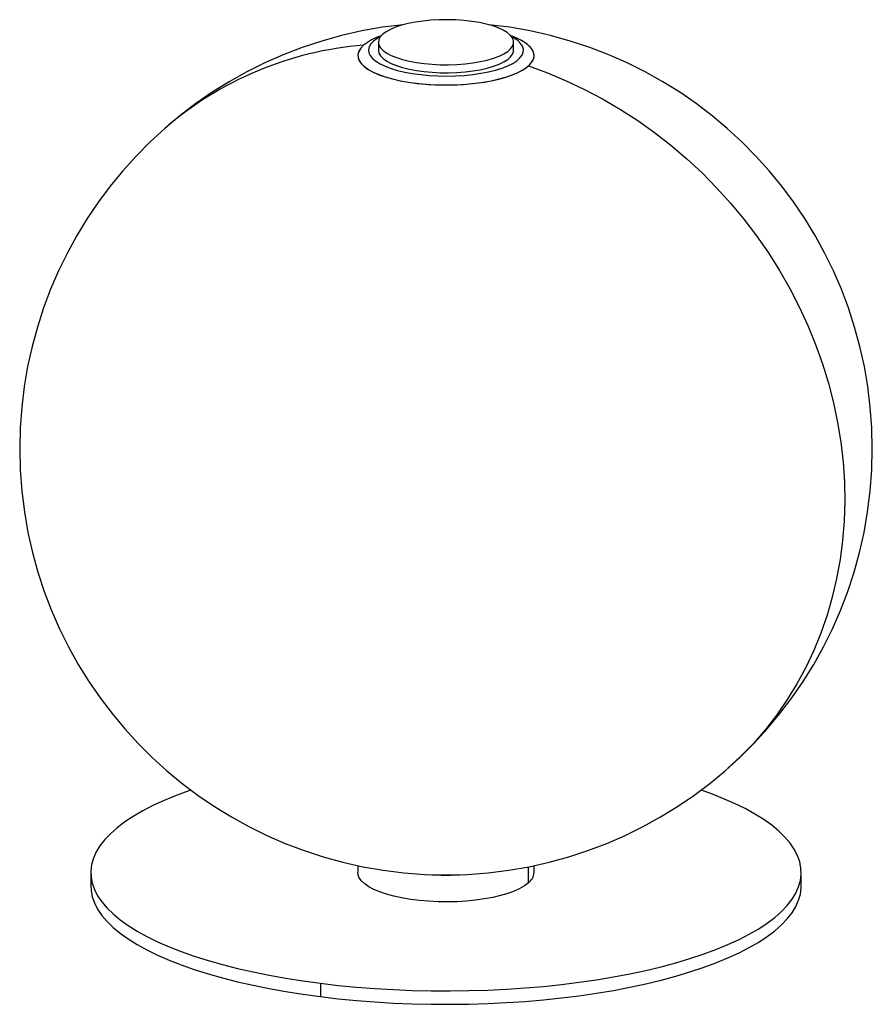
# Paper-space layout '_Dimétrica' of a CAD drawing. Header units: millimetres. Extents: x -155 to 145, y -72 to 274.
import ezdxf

# ---------------------------------------------------------------- set-up
doc = ezdxf.new("R2010")
doc.units = ezdxf.units.MM

psp = doc.layouts.new('_Dimétrica')

# ---------------------------------------------------------------- linework, layer by layer
at = {"color": 7, "linetype": 'Continuous', "lineweight": 25}
for p, q in [((-27.91, 268.86), (-28.29, 268.71)), ((18.01, 268.71), (17.63, 268.86)), ((-28.94, 266.56), (-28.94, 263.73)), ((18.65, 263.73), (18.65, 266.56)), ((-36.14, -23.29), (-36.14, -25.71)), ((23.86, -29.37), (23.86, -23.7)), ((25.86, -25.71), (25.86, -23.29)), ((-130.14, -25.71), (-130.14, -30.43)), ((119.86, -30.43), (119.86, -25.71)), ((-49.33, -64.69), (-49.33, -69.4))]:
    psp.add_line(p, q, dxfattribs=at)
at = {"color": 7, "linetype": 'Continuous', "lineweight": 25, "flags": 128}
for points in [[(-27.4, 269.36), (-28.26, 268.43), (-28.78, 267.47), (-28.93, 266.49), (-28.73, 265.52), (-28.17, 264.56), (-27.26, 263.63), (-26.01, 262.75), (-24.45, 261.92), (-22.59, 261.16), (-20.47, 260.49), (-18.12, 259.91), (-15.57, 259.43), (-12.86, 259.05), (-10.04, 258.79), (-7.14, 258.65), (-4.21, 258.63), (-1.3, 258.73), (1.56, 258.95), (4.31, 259.28), (6.93, 259.72), (9.35, 260.27), (11.56, 260.91), (13.52, 261.63), (15.19, 262.44), (16.56, 263.3), (17.59, 264.21), (18.28, 265.16), (18.62, 266.13), (18.6, 267.11), (18.21, 268.08), (17.47, 269.02), (16.39, 269.93), (14.99, 270.79), (13.27, 271.58), (11.28, 272.3), (9.04, 272.92), (6.59, 273.46), (3.95, 273.89), (1.18, 274.2), (-1.68, 274.4), (-4.6, 274.49), (-7.53, 274.45), (-10.42, 274.29), (-13.23, 274.01), (-15.92, 273.63), (-18.45, 273.13), (-20.77, 272.54), (-22.86, 271.85), (-24.67, 271.09), (-26.2, 270.25), (-27.4, 269.36)], [(-34.14, 265.5), (-35.14, 264.45), (-35.8, 263.37), (-36.11, 262.27), (-36.08, 261.17), (-35.69, 260.08), (-34.95, 259.01), (-33.88, 257.97), (-32.48, 256.97), (-30.78, 256.03), (-28.78, 255.16), (-26.51, 254.36), (-24.01, 253.64), (-21.28, 253.02), (-18.38, 252.5), (-15.33, 252.08), (-12.16, 251.78), (-8.91, 251.59), (-5.61, 251.51), (-2.32, 251.55), (0.95, 251.71), (4.15, 251.98), (7.24, 252.37), (10.19, 252.86), (12.96, 253.45), (15.54, 254.14), (17.87, 254.92), (19.95, 255.77), (21.74, 256.7), (23.23, 257.68), (24.4, 258.71), (25.23, 259.77), (25.72, 260.86), (25.86, 261.96), (25.64, 263.06), (25.08, 264.14), (24.18, 265.2), (22.94, 266.22), (21.39, 267.19), (19.53, 268.1), (18.01, 268.71)], [(-30.62, 266.94), (-31.55, 265.95), (-32.14, 264.93), (-32.37, 263.9), (-32.25, 262.86), (-31.78, 261.84), (-30.96, 260.84), (-29.8, 259.87), (-28.33, 258.96), (-26.55, 258.11), (-24.49, 257.34), (-22.17, 256.64), (-19.64, 256.04), (-16.92, 255.54), (-14.04, 255.15), (-11.05, 254.86), (-7.98, 254.7), (-4.87, 254.65), (-1.77, 254.72), (1.29, 254.9), (4.27, 255.21), (7.12, 255.62), (9.81, 256.14), (12.31, 256.76), (14.58, 257.46), (16.59, 258.25), (18.32, 259.12), (19.75, 260.04), (20.85, 261.01), (21.61, 262.01), (22.02, 263.04), (22.08, 264.08), (21.78, 265.11), (21.13, 266.12), (20.14, 267.11), (18.82, 268.04), (17.86, 268.59)], [(-28.14, 268.59), (-29.36, 267.89), (-30.62, 266.94)], [(23.86, 258.19), (24.87, 259.26), (25.54, 260.35), (25.84, 261.47), (25.78, 262.58), (25.36, 263.69), (24.58, 264.78), (23.45, 265.84), (21.99, 266.84), (20.2, 267.79), (18.13, 268.67), (18.01, 268.71)], [(-34.14, 265.5), (-35.15, 264.43), (-35.82, 263.33), (-36.12, 262.22), (-36.06, 261.1), (-35.64, 259.99), (-34.86, 258.9), (-33.73, 257.85), (-32.27, 256.84), (-30.49, 255.89), (-28.41, 255.01), (-26.06, 254.21), (-23.46, 253.51), (-20.65, 252.89), (-17.65, 252.39), (-14.51, 251.99), (-11.27, 251.71), (-7.94, 251.55), (-4.59, 251.51), (-1.24, 251.59), (2.06, 251.79), (5.28, 252.11), (8.37, 252.54), (11.31, 253.08), (14.06, 253.73), (16.57, 254.47), (18.84, 255.29), (20.82, 256.2), (22.5, 257.17), (23.86, 258.19)], [(-28.94, 263.73), (-28.93, 263.66), (-28.73, 262.69), (-28.17, 261.73), (-27.26, 260.8), (-26.01, 259.92), (-24.45, 259.09), (-22.59, 258.34), (-20.47, 257.66), (-18.12, 257.08), (-15.57, 256.6), (-12.86, 256.23), (-10.04, 255.97), (-7.14, 255.82), (-4.21, 255.8), (-1.3, 255.9), (1.56, 256.12), (4.31, 256.45), (6.93, 256.89), (9.35, 257.44), (11.56, 258.08), (13.52, 258.81), (15.19, 259.61), (16.56, 260.47), (17.59, 261.39), (18.28, 262.33), (18.62, 263.3), (18.65, 263.73)], [(23.86, 258.19), (30.53, 255.75), (37.12, 253), (43.61, 249.94), (49.98, 246.58), (56.22, 242.92), (62.31, 238.98), (68.25, 234.76), (74, 230.28), (79.57, 225.54), (84.94, 220.56), (90.09, 215.34), (95.01, 209.91), (99.69, 204.26), (104.12, 198.43), (108.3, 192.42), (112.2, 186.24), (115.82, 179.91), (119.15, 173.45), (122.18, 166.86), (124.91, 160.18), (127.33, 153.4), (129.43, 146.56), (131.21, 139.66), (132.67, 132.72), (133.79, 125.76), (134.58, 118.79), (135.04, 111.83), (135.17, 104.91), (134.96, 98.02), (134.41, 91.2), (133.53, 84.45), (132.32, 77.8), (130.78, 71.26), (128.92, 64.84), (126.74, 58.56), (124.24, 52.44), (121.43, 46.48), (118.32, 40.71), (114.91, 35.14), (111.22, 29.78), (107.25, 24.65), (103.01, 19.74), (98.51, 15.09), (94.07, 10.97)], [(-94.89, 3.29), (-95.68, 3.01), (-100.14, 1.37), (-104.33, -0.36), (-108.24, -2.15), (-111.85, -4.02), (-115.17, -5.94), (-118.17, -7.92), (-120.85, -9.95), (-123.2, -12.03), (-125.22, -14.14), (-126.9, -16.29), (-128.23, -18.46), (-129.22, -20.65), (-129.85, -22.86), (-130.13, -25.08), (-130.05, -27.3), (-129.62, -29.51), (-128.84, -31.71), (-127.71, -33.9), (-126.22, -36.06), (-124.4, -38.2), (-122.24, -40.29), (-119.74, -42.35), (-116.93, -44.36), (-113.79, -46.32), (-110.35, -48.22), (-106.61, -50.05), (-102.58, -51.82), (-98.27, -53.51), (-93.7, -55.12), (-88.88, -56.65), (-83.82, -58.09), (-78.54, -59.44), (-73.05, -60.7), (-67.37, -61.85), (-61.51, -62.9), (-55.5, -63.85), (-49.33, -64.69)], [(-49.33, -64.69), (-43.05, -65.42), (-36.66, -66.04), (-30.17, -66.54), (-23.62, -66.92), (-17.01, -67.19), (-10.37, -67.34), (-3.72, -67.38), (2.93, -67.29), (9.56, -67.09), (16.14, -66.77), (22.67, -66.34), (29.12, -65.79), (35.46, -65.12), (41.7, -64.35), (47.8, -63.46), (53.75, -62.47), (59.54, -61.37), (65.14, -60.17), (70.54, -58.88), (75.73, -57.49), (80.69, -56.01), (85.4, -54.44), (89.86, -52.79), (94.05, -51.07), (97.96, -49.28), (101.57, -47.41), (104.89, -45.49), (107.89, -43.51), (110.57, -41.48), (112.92, -39.4), (114.94, -37.29), (116.62, -35.14), (117.95, -32.97), (118.93, -30.78), (119.57, -28.57), (119.84, -26.35), (119.77, -24.13), (119.34, -21.92), (118.56, -19.72), (117.42, -17.53), (115.94, -15.37), (114.12, -13.23), (111.96, -11.14), (109.46, -9.08), (106.64, -7.07), (103.51, -5.11), (100.07, -3.21), (96.32, -1.38), (92.29, 0.39), (87.99, 2.08), (84.61, 3.29)], [(23.86, -29.37), (22.5, -30.39), (20.82, -31.36), (18.84, -32.26), (16.57, -33.09), (14.06, -33.83), (11.31, -34.47), (8.37, -35.01), (5.28, -35.45), (2.06, -35.77), (-1.24, -35.97), (-4.59, -36.05), (-7.94, -36.01), (-11.27, -35.84), (-14.51, -35.56), (-17.65, -35.17), (-20.65, -34.66), (-23.46, -34.05), (-26.06, -33.34), (-28.41, -32.54), (-30.49, -31.66), (-32.27, -30.72), (-33.73, -29.71), (-34.86, -28.66), (-35.64, -27.57), (-36.06, -26.46), (-36.14, -25.71)], [(-130.14, -30.43), (-130.05, -32.01), (-129.62, -34.22), (-128.84, -36.43), (-127.71, -38.61), (-126.22, -40.78), (-124.4, -42.91), (-122.24, -45.01), (-119.74, -47.06), (-116.93, -49.07), (-113.79, -51.03), (-110.35, -52.93), (-106.61, -54.76), (-102.58, -56.53), (-98.27, -58.22), (-93.7, -59.83), (-88.88, -61.36), (-83.82, -62.81), (-78.54, -64.16), (-73.05, -65.41), (-67.37, -66.56), (-61.51, -67.62), (-55.5, -68.57), (-49.33, -69.4)], [(-49.33, -69.4), (-43.05, -70.13), (-36.66, -70.75), (-30.17, -71.25), (-23.62, -71.64), (-17.01, -71.91), (-10.37, -72.06), (-3.72, -72.09), (2.93, -72.01), (9.56, -71.81), (16.14, -71.49), (22.67, -71.05), (29.12, -70.5), (35.46, -69.84), (41.7, -69.06), (47.8, -68.17), (53.75, -67.18), (59.54, -66.08), (65.14, -64.89), (70.54, -63.59), (75.73, -62.2), (80.69, -60.72), (85.4, -59.16), (89.86, -57.51), (94.05, -55.78), (97.96, -53.99), (101.57, -52.13), (104.89, -50.2), (107.89, -48.22), (110.57, -46.19), (112.92, -44.12), (114.94, -42), (116.62, -39.86), (117.95, -37.68), (118.93, -35.49), (119.57, -33.28), (119.84, -31.06), (119.86, -30.43)]]:
    psp.add_lwpolyline(points, dxfattribs=at)
at = {"color": 7, "linetype": 'Continuous', "lineweight": 25}
for centre, radius, start, end in [((-5.14, 123.47), 150, 95.7194, 84.2806), ((-21.86, 250.11), 19.69, 109.0816, 128.5919), ((-21.82, 250.04), 19.77, 109.1218, 128.5517), ((-24.59, 144.52), 121.35, 94.5122, 131.0944), ((-5.14, 64.97), 91.59, 265.8223, 274.1777), ((20.98, -25.42), 4.88, 306.0307, 356.5214)]:
    psp.add_arc(centre, radius, start, end, dxfattribs=at)

doc.saveas('drawing.dxf')
